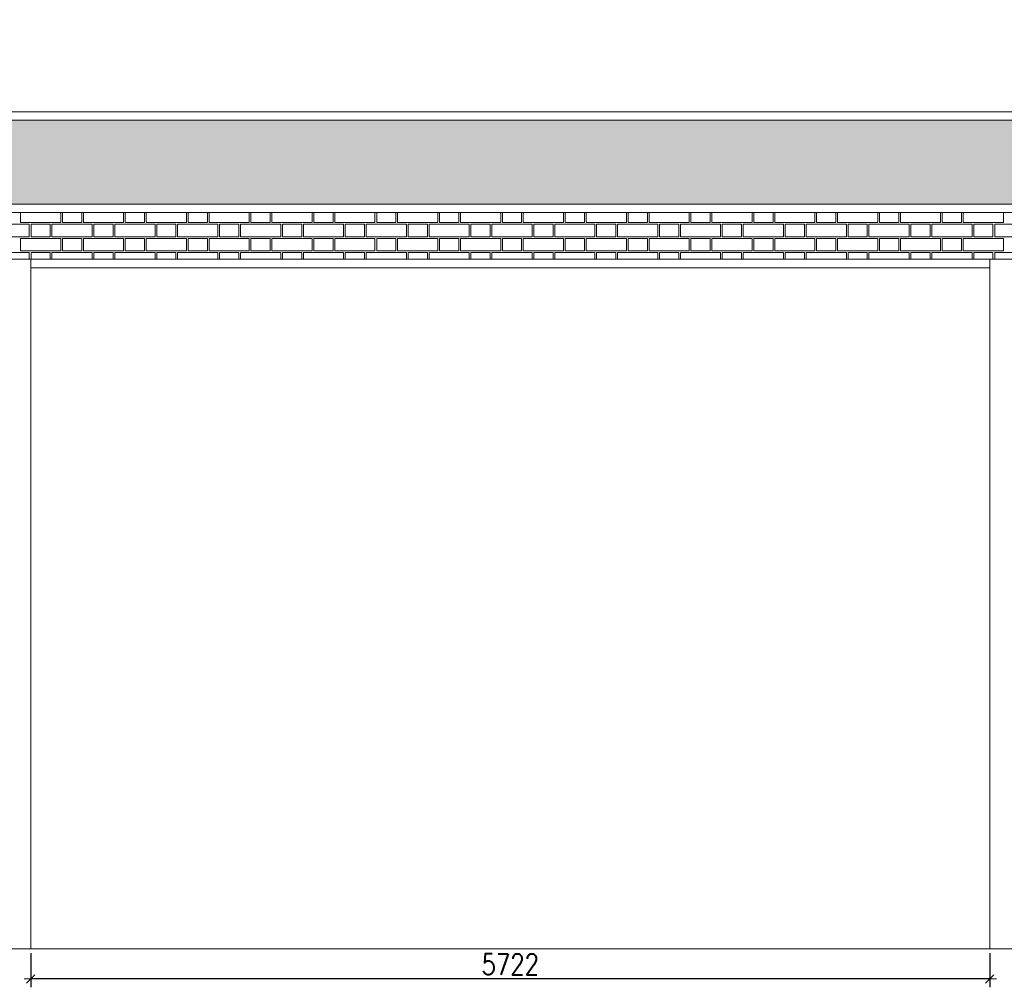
# Model space of a CAD drawing. Header units: millimetres. Extents: x 365044 to 878822, y -384447 to -241456.
# Tile 4 of 65: x 374129 to 380004, y -367444 to -361670. Entities that reach past the tile are written whole.
import ezdxf

# ---------------------------------------------------------------- set-up
doc = ezdxf.new("R2010")
doc.units = ezdxf.units.MM
doc.header["$PDMODE"] = 99
doc.linetypes.add('CENTER', pattern=[2, 1.25, -0.25, 0.25, -0.25])
doc.layers.get('Defpoints').update_dxf_attribs({"color": 250})
for name, color, linetype, lineweight in [('3A-HATCH', 252, 'Continuous', 0), ('4', 4, 'Continuous', 9), ('A-DIM', 7, 'Continuous', 13)]:
    doc.layers.add(name, color=color, linetype=linetype, lineweight=lineweight)
doc.layers.add('A-HATCH', color=9, linetype='Continuous', lineweight=0, true_color=0x808080)
doc.layers.add('CENTER', color=8, linetype='CENTER')
doc.styles.add('L1', font='simplex.shx', dxfattribs={"width": 0.8})
doc.dimstyles.new('copy 1 TO 50', dxfattribs={"dimscale": 50, "dimtxt": 2.5, "dimasz": 0.02, "dimexe": 1, "dimexo": 0.5, "dimgap": 0.5, "dimtad": 1, "dimdec": 0, "dimzin": 0, "dimdsep": 46, "dimtxsty": 'L1', "dimblk": '$0$$0$$1$new block', "dimcen": 0, "dimdle": 1, "dimclrd": 6, "dimclre": 6, "dimclrt": 7, "dimadec": 0, "dimazin": 0, "dimtfac": 2.5, "dimtdec": 0, "dimtix": 1, "dimtmove": 1, "dimatfit": 3, "dimldrblk": 'OPEN30', "dimfxl": 6, "dimtolj": 1, "dimtzin": 0, "dimarcsym": 0})

# ---------------------------------------------------------------- blocks, each defined once
blk = doc.blocks.new('$0$$0$$1$new block')
at = {"color": 3}
for p, q in [((40, 0), (-40, 0)), ((24.7, 24.7), (-24.7, -24.7)), ((0, 40), (0, -40))]:
    blk.add_line(p, q, dxfattribs=at)
blk = doc.blocks.new('*D356')
at = {"layer": 'A-DIM', "color": 6, "linetype": 'Continuous', "lineweight": -2, "transparency": 16777216}
for p, q in [((374194.8, -367239.9), (374194.8, -367444.2)), ((379916.8, -367239.9), (379916.8, -367444.2))]:
    blk.add_line(p, q, dxfattribs=at)
at = {"layer": 'A-DIM', "color": 6, "lineweight": -2, "transparency": 16777216}
blk.add_line((379915.8, -367394.2), (374195.8, -367394.2), dxfattribs=at)
at = {"layer": 'Defpoints', "color": 0, "transparency": 16777216}
for p in [(374194.8, -367214.9), (379916.8, -367214.9), (374194.8, -367394.2)]:
    blk.add_point(p, dxfattribs=at)
at = {"layer": 'A-DIM', "color": 6, "lineweight": -2, "transparency": 16777216, "rotation": 180}
blk.add_blockref('$0$$0$$1$new block', (374194.8, -367394.2), dxfattribs=at)
at = {"layer": 'A-DIM', "color": 6, "lineweight": -2, "transparency": 16777216}
blk.add_blockref('$0$$0$$1$new block', (379916.8, -367394.2), dxfattribs=at)
at = {"layer": 'A-DIM', "color": 7, "lineweight": -3, "transparency": 16777216, "insert": (377055.8, -367306.7), "char_height": 125, "attachment_point": 5, "style": 'L1'}
blk.add_mtext('\\A1;5722', dxfattribs=at)
blk = doc.blocks.new('_Open30')
at = {"color": 0, "linetype": 'ByBlock', "lineweight": -2}
for p, q in [((-1, 0.3), (0, 0)), ((0, 0), (-1, -0.3)), ((0, 0), (-1, 0))]:
    blk.add_line(p, q, dxfattribs=at)

msp = doc.modelspace()

# ---------------------------------------------------------------- hatches: boundary and pattern name
h = msp.add_hatch()
h.set_pattern_fill('GRASS', color=82, scale=5)
h.set_pattern_definition([(90, (-619371.415, 386965.79), (-89.802561, 89.802561), [23.8125, -155.792622]), (45, (-619371.41, 386965.79), (-89.802561, 89.802561), [23.8125, -103.1875]), (135, (-619371.41, 386965.79), (-89.802561, -89.802561), [23.8125, -103.1875])])
h.paths.add_polyline_path([(383440.8, -361669.9), (403838.8, -361669.9), (403838.8, -362769.9), (368223.8, -362769.9), (368223.8, -362269.9), (383440.8, -362269.9)])
at = {"layer": '3A-HATCH'}
h = msp.add_hatch(dxfattribs=at)
h.set_pattern_fill('AR-SAND', color=256, scale=2)
h.set_pattern_definition([(37.5, (-130177.94, 19059.075), (-3.200063, 97.882647), [0, -77.216, 0, -86.36, 0, -82.55]), (7.5, (-130177.94, 19059.07), (89.904657, 143.36502), [0, -41.656, 0, -69.596, 0, -26.67]), (327.5, (-130240.42, 19059.075), (158.198474, 0.287437), [0, -25.4, 0, -91.44, 0, -119.38]), (317.5, (-130240.42, 19059.07), (152.71129, 44.585865), [0, -12.7, 0, -59.944, 0, -68.58])])
h.paths.add_polyline_path([(383390.8, -366964.9), (378214.8, -366964.9), (384590.8, -366964.7), (384590.8, -367214.7), (383390.8, -367214.7)])

# ---------------------------------------------------------------- linework, layer by layer
at = {"layer": '4', "ltscale": 80}
for p, q in [((383390.8, -362219.9), (368173.8, -362219.9)), ((368173.8, -362819.9), (403888.8, -362819.9)), ((370024.8, -363099.9), (383390.8, -363099.9)), ((374194.8, -363099.9), (374194.8, -367214.9)), ((379916.8, -363099.9), (379916.8, -367214.9)), ((374194.8, -363149.9), (379916.8, -363149.9)), ((368173.8, -367214.9), (383390.8, -367214.9))]:
    msp.add_line(p, q, dxfattribs=at)
msp.add_lwpolyline([(403838.8, -361669.9), (383440.8, -361669.9), (383440.8, -362269.9), (368223.8, -362269.9), (368223.8, -362769.9), (403838.8, -362769.9)], close=True, dxfattribs=at)
at = {"layer": 'A-HATCH'}
for points in [[(374373.8, -362819.9), (374373.8, -362879.9), (374133.8, -362879.9), (374133.8, -362819.9)], [(374498.8, -362819.9), (374498.8, -362879.9), (374383.8, -362879.9), (374383.8, -362819.9)], [(374748.8, -362819.9), (374748.8, -362879.9), (374508.8, -362879.9), (374508.8, -362819.9)], [(374873.8, -362819.9), (374873.8, -362879.9), (374758.8, -362879.9), (374758.8, -362819.9)], [(375123.8, -362819.9), (375123.8, -362879.9), (374883.8, -362879.9), (374883.8, -362819.9)], [(375248.8, -362819.9), (375248.8, -362879.9), (375133.8, -362879.9), (375133.8, -362819.9)], [(375498.8, -362819.9), (375498.8, -362879.9), (375258.8, -362879.9), (375258.8, -362819.9)], [(375623.8, -362819.9), (375623.8, -362879.9), (375508.8, -362879.9), (375508.8, -362819.9)], [(375873.8, -362819.9), (375873.8, -362879.9), (375633.8, -362879.9), (375633.8, -362819.9)], [(375998.8, -362819.9), (375998.8, -362879.9), (375883.8, -362879.9), (375883.8, -362819.9)], [(376248.8, -362819.9), (376248.8, -362879.9), (376008.8, -362879.9), (376008.8, -362819.9)], [(376373.8, -362819.9), (376373.8, -362879.9), (376258.8, -362879.9), (376258.8, -362819.9)], [(376623.8, -362819.9), (376623.8, -362879.9), (376383.8, -362879.9), (376383.8, -362819.9)], [(376748.8, -362819.9), (376748.8, -362879.9), (376633.8, -362879.9), (376633.8, -362819.9)], [(376998.8, -362819.9), (376998.8, -362879.9), (376758.8, -362879.9), (376758.8, -362819.9)], [(377123.8, -362819.9), (377123.8, -362879.9), (377008.8, -362879.9), (377008.8, -362819.9)], [(377373.8, -362819.9), (377373.8, -362879.9), (377133.8, -362879.9), (377133.8, -362819.9)], [(377498.8, -362819.9), (377498.8, -362879.9), (377383.8, -362879.9), (377383.8, -362819.9)], [(377748.8, -362819.9), (377748.8, -362879.9), (377508.8, -362879.9), (377508.8, -362819.9)], [(377873.8, -362819.9), (377873.8, -362879.9), (377758.8, -362879.9), (377758.8, -362819.9)], [(378123.8, -362819.9), (378123.8, -362879.9), (377883.8, -362879.9), (377883.8, -362819.9)], [(378248.8, -362819.9), (378248.8, -362879.9), (378133.8, -362879.9), (378133.8, -362819.9)], [(378498.8, -362819.9), (378498.8, -362879.9), (378258.8, -362879.9), (378258.8, -362819.9)], [(378623.8, -362819.9), (378623.8, -362879.9), (378508.8, -362879.9), (378508.8, -362819.9)], [(378873.8, -362819.9), (378873.8, -362879.9), (378633.8, -362879.9), (378633.8, -362819.9)], [(378998.8, -362819.9), (378998.8, -362879.9), (378883.8, -362879.9), (378883.8, -362819.9)], [(379248.8, -362819.9), (379248.8, -362879.9), (379008.8, -362879.9), (379008.8, -362819.9)], [(379373.8, -362819.9), (379373.8, -362879.9), (379258.8, -362879.9), (379258.8, -362819.9)], [(379623.8, -362819.9), (379623.8, -362879.9), (379383.8, -362879.9), (379383.8, -362819.9)], [(379748.8, -362819.9), (379748.8, -362879.9), (379633.8, -362879.9), (379633.8, -362819.9)], [(379998.8, -362819.9), (379998.8, -362879.9), (379758.8, -362879.9), (379758.8, -362819.9)], [(373946.3, -363099.9), (373946.3, -363059.9), (374186.3, -363059.9), (374186.3, -363099.9)], [(374196.3, -363099.9), (374196.3, -363059.9), (374311.3, -363059.9), (374311.3, -363099.9)], [(374321.3, -363099.9), (374321.3, -363059.9), (374561.3, -363059.9), (374561.3, -363099.9)], [(374571.3, -363099.9), (374571.3, -363059.9), (374686.3, -363059.9), (374686.3, -363099.9)], [(374696.3, -363099.9), (374696.3, -363059.9), (374936.3, -363059.9), (374936.3, -363099.9)], [(374946.3, -363099.9), (374946.3, -363059.9), (375061.3, -363059.9), (375061.3, -363099.9)], [(375071.3, -363099.9), (375071.3, -363059.9), (375311.3, -363059.9), (375311.3, -363099.9)], [(375321.3, -363099.9), (375321.3, -363059.9), (375436.3, -363059.9), (375436.3, -363099.9)], [(375446.3, -363099.9), (375446.3, -363059.9), (375686.3, -363059.9), (375686.3, -363099.9)], [(375696.3, -363099.9), (375696.3, -363059.9), (375811.3, -363059.9), (375811.3, -363099.9)], [(375821.3, -363099.9), (375821.3, -363059.9), (376061.3, -363059.9), (376061.3, -363099.9)], [(376071.3, -363099.9), (376071.3, -363059.9), (376186.3, -363059.9), (376186.3, -363099.9)], [(376196.3, -363099.9), (376196.3, -363059.9), (376436.3, -363059.9), (376436.3, -363099.9)], [(376446.3, -363099.9), (376446.3, -363059.9), (376561.3, -363059.9), (376561.3, -363099.9)], [(376571.3, -363099.9), (376571.3, -363059.9), (376811.3, -363059.9), (376811.3, -363099.9)], [(376821.3, -363099.9), (376821.3, -363059.9), (376936.3, -363059.9), (376936.3, -363099.9)], [(376946.3, -363099.9), (376946.3, -363059.9), (377186.3, -363059.9), (377186.3, -363099.9)], [(377196.3, -363099.9), (377196.3, -363059.9), (377311.3, -363059.9), (377311.3, -363099.9)], [(377321.3, -363099.9), (377321.3, -363059.9), (377561.3, -363059.9), (377561.3, -363099.9)], [(377571.3, -363099.9), (377571.3, -363059.9), (377686.3, -363059.9), (377686.3, -363099.9)], [(377696.3, -363099.9), (377696.3, -363059.9), (377936.3, -363059.9), (377936.3, -363099.9)], [(377946.3, -363099.9), (377946.3, -363059.9), (378061.3, -363059.9), (378061.3, -363099.9)], [(378071.3, -363099.9), (378071.3, -363059.9), (378311.3, -363059.9), (378311.3, -363099.9)], [(378321.3, -363099.9), (378321.3, -363059.9), (378436.3, -363059.9), (378436.3, -363099.9)], [(378446.3, -363099.9), (378446.3, -363059.9), (378686.3, -363059.9), (378686.3, -363099.9)], [(378696.3, -363099.9), (378696.3, -363059.9), (378811.3, -363059.9), (378811.3, -363099.9)], [(378821.3, -363099.9), (378821.3, -363059.9), (379061.3, -363059.9), (379061.3, -363099.9)], [(379071.3, -363099.9), (379071.3, -363059.9), (379186.3, -363059.9), (379186.3, -363099.9)], [(379196.3, -363099.9), (379196.3, -363059.9), (379436.3, -363059.9), (379436.3, -363099.9)], [(379446.3, -363099.9), (379446.3, -363059.9), (379561.3, -363059.9), (379561.3, -363099.9)], [(379571.3, -363099.9), (379571.3, -363059.9), (379811.3, -363059.9), (379811.3, -363099.9)], [(379821.3, -363099.9), (379821.3, -363059.9), (379936.3, -363059.9), (379936.3, -363099.9)], [(379946.3, -363099.9), (379946.3, -363059.9), (380186.3, -363059.9), (380186.3, -363099.9)]]:
    msp.add_lwpolyline(points, dxfattribs=at)
for points in [[(373946.3, -362889.9), (374186.3, -362889.9), (374186.3, -362964.9), (373946.3, -362964.9)], [(374196.3, -362889.9), (374311.3, -362889.9), (374311.3, -362964.9), (374196.3, -362964.9)], [(374321.3, -362889.9), (374561.3, -362889.9), (374561.3, -362964.9), (374321.3, -362964.9)], [(374571.3, -362889.9), (374686.3, -362889.9), (374686.3, -362964.9), (374571.3, -362964.9)], [(374696.3, -362889.9), (374936.3, -362889.9), (374936.3, -362964.9), (374696.3, -362964.9)], [(374946.3, -362889.9), (375061.3, -362889.9), (375061.3, -362964.9), (374946.3, -362964.9)], [(375071.3, -362889.9), (375311.3, -362889.9), (375311.3, -362964.9), (375071.3, -362964.9)], [(375321.3, -362889.9), (375436.3, -362889.9), (375436.3, -362964.9), (375321.3, -362964.9)], [(375446.3, -362889.9), (375686.3, -362889.9), (375686.3, -362964.9), (375446.3, -362964.9)], [(375696.3, -362889.9), (375811.3, -362889.9), (375811.3, -362964.9), (375696.3, -362964.9)], [(375821.3, -362889.9), (376061.3, -362889.9), (376061.3, -362964.9), (375821.3, -362964.9)], [(376071.3, -362889.9), (376186.3, -362889.9), (376186.3, -362964.9), (376071.3, -362964.9)], [(376196.3, -362889.9), (376436.3, -362889.9), (376436.3, -362964.9), (376196.3, -362964.9)], [(376446.3, -362889.9), (376561.3, -362889.9), (376561.3, -362964.9), (376446.3, -362964.9)], [(376571.3, -362889.9), (376811.3, -362889.9), (376811.3, -362964.9), (376571.3, -362964.9)], [(376821.3, -362889.9), (376936.3, -362889.9), (376936.3, -362964.9), (376821.3, -362964.9)], [(376946.3, -362889.9), (377186.3, -362889.9), (377186.3, -362964.9), (376946.3, -362964.9)], [(377196.3, -362889.9), (377311.3, -362889.9), (377311.3, -362964.9), (377196.3, -362964.9)], [(377321.3, -362889.9), (377561.3, -362889.9), (377561.3, -362964.9), (377321.3, -362964.9)], [(377571.3, -362889.9), (377686.3, -362889.9), (377686.3, -362964.9), (377571.3, -362964.9)], [(377696.3, -362889.9), (377936.3, -362889.9), (377936.3, -362964.9), (377696.3, -362964.9)], [(377946.3, -362889.9), (378061.3, -362889.9), (378061.3, -362964.9), (377946.3, -362964.9)], [(378071.3, -362889.9), (378311.3, -362889.9), (378311.3, -362964.9), (378071.3, -362964.9)], [(378321.3, -362889.9), (378436.3, -362889.9), (378436.3, -362964.9), (378321.3, -362964.9)], [(378446.3, -362889.9), (378686.3, -362889.9), (378686.3, -362964.9), (378446.3, -362964.9)], [(378696.3, -362889.9), (378811.3, -362889.9), (378811.3, -362964.9), (378696.3, -362964.9)], [(378821.3, -362889.9), (379061.3, -362889.9), (379061.3, -362964.9), (378821.3, -362964.9)], [(379071.3, -362889.9), (379186.3, -362889.9), (379186.3, -362964.9), (379071.3, -362964.9)], [(379196.3, -362889.9), (379436.3, -362889.9), (379436.3, -362964.9), (379196.3, -362964.9)], [(379446.3, -362889.9), (379561.3, -362889.9), (379561.3, -362964.9), (379446.3, -362964.9)], [(379571.3, -362889.9), (379811.3, -362889.9), (379811.3, -362964.9), (379571.3, -362964.9)], [(379821.3, -362889.9), (379936.3, -362889.9), (379936.3, -362964.9), (379821.3, -362964.9)], [(379946.3, -362889.9), (380186.3, -362889.9), (380186.3, -362964.9), (379946.3, -362964.9)], [(374133.8, -362974.9), (374373.8, -362974.9), (374373.8, -363049.9), (374133.8, -363049.9)], [(374383.8, -362974.9), (374498.8, -362974.9), (374498.8, -363049.9), (374383.8, -363049.9)], [(374508.8, -362974.9), (374748.8, -362974.9), (374748.8, -363049.9), (374508.8, -363049.9)], [(374758.8, -362974.9), (374873.8, -362974.9), (374873.8, -363049.9), (374758.8, -363049.9)], [(374883.8, -362974.9), (375123.8, -362974.9), (375123.8, -363049.9), (374883.8, -363049.9)], [(375133.8, -362974.9), (375248.8, -362974.9), (375248.8, -363049.9), (375133.8, -363049.9)], [(375258.8, -362974.9), (375498.8, -362974.9), (375498.8, -363049.9), (375258.8, -363049.9)], [(375508.8, -362974.9), (375623.8, -362974.9), (375623.8, -363049.9), (375508.8, -363049.9)], [(375633.8, -362974.9), (375873.8, -362974.9), (375873.8, -363049.9), (375633.8, -363049.9)], [(375883.8, -362974.9), (375998.8, -362974.9), (375998.8, -363049.9), (375883.8, -363049.9)], [(376008.8, -362974.9), (376248.8, -362974.9), (376248.8, -363049.9), (376008.8, -363049.9)], [(376258.8, -362974.9), (376373.8, -362974.9), (376373.8, -363049.9), (376258.8, -363049.9)], [(376383.8, -362974.9), (376623.8, -362974.9), (376623.8, -363049.9), (376383.8, -363049.9)], [(376633.8, -362974.9), (376748.8, -362974.9), (376748.8, -363049.9), (376633.8, -363049.9)], [(376758.8, -362974.9), (376998.8, -362974.9), (376998.8, -363049.9), (376758.8, -363049.9)], [(377008.8, -362974.9), (377123.8, -362974.9), (377123.8, -363049.9), (377008.8, -363049.9)], [(377133.8, -362974.9), (377373.8, -362974.9), (377373.8, -363049.9), (377133.8, -363049.9)], [(377383.8, -362974.9), (377498.8, -362974.9), (377498.8, -363049.9), (377383.8, -363049.9)], [(377508.8, -362974.9), (377748.8, -362974.9), (377748.8, -363049.9), (377508.8, -363049.9)], [(377758.8, -362974.9), (377873.8, -362974.9), (377873.8, -363049.9), (377758.8, -363049.9)], [(377883.8, -362974.9), (378123.8, -362974.9), (378123.8, -363049.9), (377883.8, -363049.9)], [(378133.8, -362974.9), (378248.8, -362974.9), (378248.8, -363049.9), (378133.8, -363049.9)], [(378258.8, -362974.9), (378498.8, -362974.9), (378498.8, -363049.9), (378258.8, -363049.9)], [(378508.8, -362974.9), (378623.8, -362974.9), (378623.8, -363049.9), (378508.8, -363049.9)], [(378633.8, -362974.9), (378873.8, -362974.9), (378873.8, -363049.9), (378633.8, -363049.9)], [(378883.8, -362974.9), (378998.8, -362974.9), (378998.8, -363049.9), (378883.8, -363049.9)], [(379008.8, -362974.9), (379248.8, -362974.9), (379248.8, -363049.9), (379008.8, -363049.9)], [(379258.8, -362974.9), (379373.8, -362974.9), (379373.8, -363049.9), (379258.8, -363049.9)], [(379383.8, -362974.9), (379623.8, -362974.9), (379623.8, -363049.9), (379383.8, -363049.9)], [(379633.8, -362974.9), (379748.8, -362974.9), (379748.8, -363049.9), (379633.8, -363049.9)], [(379758.8, -362974.9), (379998.8, -362974.9), (379998.8, -363049.9), (379758.8, -363049.9)]]:
    msp.add_lwpolyline(points, close=True, dxfattribs=at)
at = {"layer": 'CENTER', "lineweight": 9, "ltscale": 350}
for p, q in [((365043.6, -362219.9), (405284.6, -362219.9)), ((365043.6, -362819.9), (405284.6, -362819.9)), ((365043.6, -367214.9), (405284.6, -367214.9))]:
    msp.add_line(p, q, dxfattribs=at)

# ---------------------------------------------------------------- dimensions: what is measured, and where the dimension line sits
at = {"layer": 'A-DIM', "lineweight": -3}
dim = msp.add_linear_dim(base=(374194.8, -367394.2), p1=(379916.8, -367214.9), p2=(374194.8, -367214.9), angle=180, dimstyle='copy 1 TO 50', dxfattribs=at)
dim.commit()
dim.dimension.update_dxf_attribs({"geometry": '*D356', "text_midpoint": (377055.8, -367306.7)})

doc.saveas('drawing.dxf')
